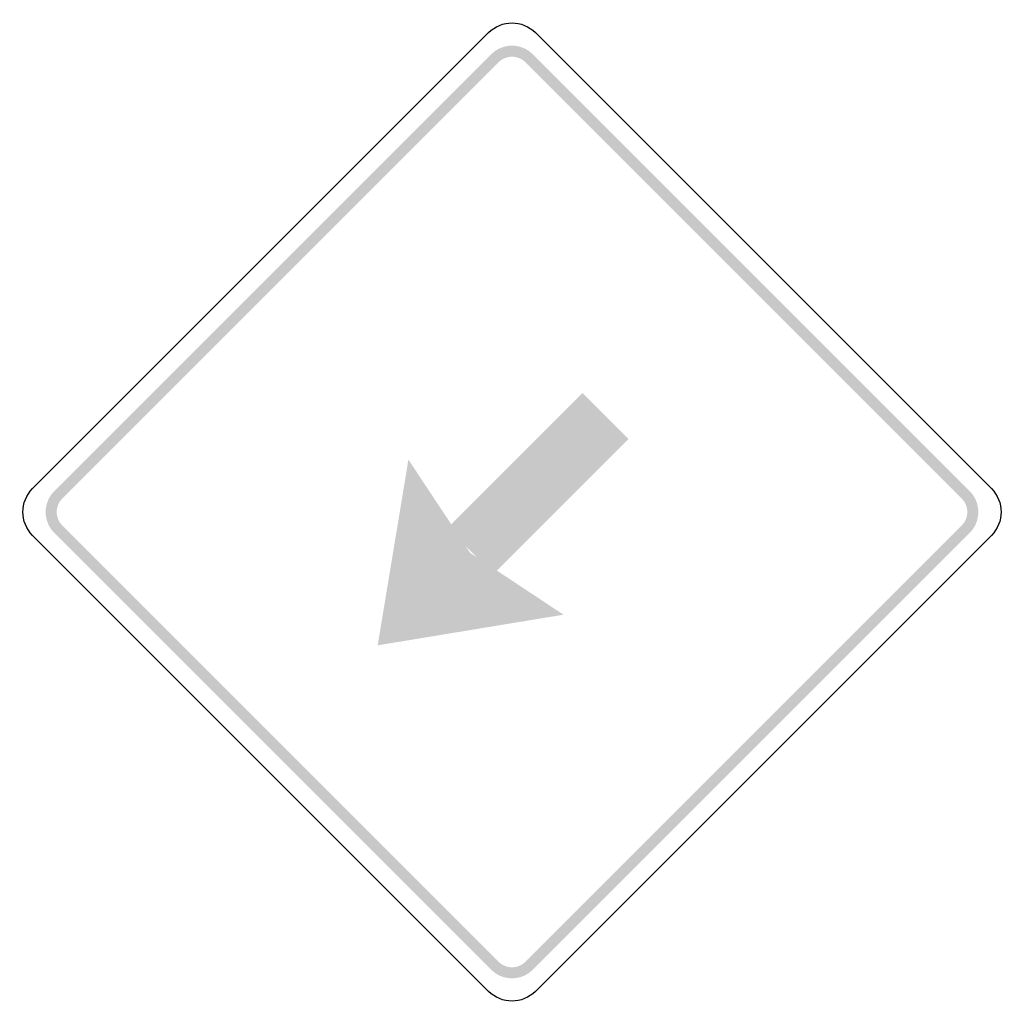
# Model space of a CAD drawing. Header units: inches. Extents: x -0.5 to 0.5, y -0.5 to 0.5.
import ezdxf

# ---------------------------------------------------------------- set-up
doc = ezdxf.new("R2010")
doc.units = ezdxf.units.IN
doc.header["$MEASUREMENT"] = 0

msp = doc.modelspace()

# ---------------------------------------------------------------- hatches: boundary and pattern name
for points in [[(0.0214, 0.4647), (0.0193, 0.4666), (0.0171, 0.4683), (0.0147, 0.4698), (0.0122, 0.471), (0.0096, 0.472), (0.0069, 0.4728), (0.0042, 0.4733), (0.0014, 0.4736), (-0.0014, 0.4736), (-0.0042, 0.4733), (-0.0069, 0.4728), (-0.0096, 0.472), (-0.0122, 0.471), (-0.0147, 0.4698), (-0.0171, 0.4683), (-0.0193, 0.4666), (-0.0214, 0.4647), (-0.0135, 0.4568), (-0.0122, 0.458), (-0.0108, 0.4591), (-0.0093, 0.46), (-0.0077, 0.4608), (-0.0061, 0.4614), (-0.0044, 0.4619), (-0.0026, 0.4622), (-0.0009, 0.4624), (0.0009, 0.4624), (0.0026, 0.4622), (0.0044, 0.4619), (0.0061, 0.4614), (0.0077, 0.4608), (0.0093, 0.46), (0.0108, 0.4591), (0.0122, 0.458), (0.0135, 0.4568), (0.0214, 0.4647)], [(-0.4568, 0.0135), (-0.0135, 0.4568), (-0.0214, 0.4647), (-0.4647, 0.0214), (-0.4568, 0.0135)], [(0.0135, 0.4568), (0.4568, 0.0135), (0.4647, 0.0214), (0.0214, 0.4647), (0.0135, 0.4568)], [(-0.0188, -0.063), (0.1184, 0.0742), (0.0717, 0.1208), (-0.0655, -0.0164), (-0.0188, -0.063)], [(-0.1052, 0.0532), (-0.1364, -0.1354), (-0.0425, -0.0415), (-0.1052, 0.0532)], [(-0.4647, 0.0214), (-0.4666, 0.0193), (-0.4683, 0.0171), (-0.4698, 0.0147), (-0.471, 0.0122), (-0.472, 0.0096), (-0.4728, 0.0069), (-0.4733, 0.0042), (-0.4736, 0.0014), (-0.4736, -0.0014), (-0.4733, -0.0042), (-0.4728, -0.0069), (-0.472, -0.0096), (-0.471, -0.0122), (-0.4698, -0.0147), (-0.4683, -0.0171), (-0.4666, -0.0193), (-0.4647, -0.0214), (-0.4568, -0.0135), (-0.458, -0.0122), (-0.4591, -0.0108), (-0.46, -0.0093), (-0.4608, -0.0077), (-0.4614, -0.0061), (-0.4619, -0.0044), (-0.4622, -0.0026), (-0.4624, -0.0009), (-0.4624, 0.0009), (-0.4622, 0.0026), (-0.4619, 0.0044), (-0.4614, 0.0061), (-0.4608, 0.0077), (-0.46, 0.0093), (-0.4591, 0.0108), (-0.458, 0.0122), (-0.4568, 0.0135), (-0.4647, 0.0214)], [(0.4647, -0.0214), (0.4667, -0.0192), (0.4685, -0.0168), (0.47, -0.0143), (0.4713, -0.0116), (0.4723, -0.0088), (0.473, -0.0059), (0.4734, -0.003), (0.4736, 0), (0.4734, 0.003), (0.473, 0.0059), (0.4723, 0.0088), (0.4713, 0.0116), (0.47, 0.0142), (0.4685, 0.0168), (0.4667, 0.0192), (0.4647, 0.0214), (0.4568, 0.0135), (0.4581, 0.0121), (0.4592, 0.0106), (0.4602, 0.009), (0.461, 0.0073), (0.4616, 0.0055), (0.4621, 0.0037), (0.4623, 0.0019), (0.4624, 0), (0.4623, -0.0019), (0.4621, -0.0037), (0.4616, -0.0055), (0.461, -0.0073), (0.4602, -0.009), (0.4592, -0.0106), (0.4581, -0.0121), (0.4568, -0.0135), (0.4647, -0.0214)], [(-0.0135, -0.4568), (-0.4568, -0.0135), (-0.4647, -0.0214), (-0.0214, -0.4647), (-0.0135, -0.4568)], [(0.4568, -0.0135), (0.0135, -0.4568), (0.0214, -0.4647), (0.4647, -0.0214), (0.4568, -0.0135)], [(0.0523, -0.1043), (-0.1364, -0.1354), (-0.0425, -0.0415), (0.0523, -0.1043)], [(-0.0214, -0.4647), (-0.0192, -0.4667), (-0.0168, -0.4685), (-0.0143, -0.47), (-0.0116, -0.4713), (-0.0088, -0.4723), (-0.0059, -0.473), (-0.003, -0.4734), (0, -0.4736), (0.003, -0.4734), (0.0059, -0.473), (0.0088, -0.4723), (0.0116, -0.4713), (0.0142, -0.47), (0.0168, -0.4685), (0.0192, -0.4667), (0.0214, -0.4647), (0.0135, -0.4568), (0.0121, -0.4581), (0.0106, -0.4592), (0.009, -0.4602), (0.0073, -0.461), (0.0055, -0.4616), (0.0037, -0.4621), (0.0019, -0.4623), (0, -0.4624), (-0.0019, -0.4623), (-0.0037, -0.4621), (-0.0055, -0.4616), (-0.0073, -0.461), (-0.009, -0.4602), (-0.0106, -0.4592), (-0.0121, -0.4581), (-0.0135, -0.4568), (-0.0214, -0.4647)]]:
    msp.add_hatch(color=7).paths.add_polyline_path(points)

# ---------------------------------------------------------------- linework, layer by layer
at = {"color": 7}
for points in [[(-0.4869, 0.0237), (-0.0237, 0.4869)], [(0.0237, 0.4869), (0.4869, 0.0237)], [(-0.0237, -0.4869), (-0.4869, -0.0237)], [(0.4869, -0.0237), (0.0237, -0.4869)]]:
    msp.add_lwpolyline(points, dxfattribs=at)
for points in [[(-0.0237, 0.4869), (-0.0106, 0.5), (0.0106, 0.5), (0.0237, 0.4869)], [(-0.4869, -0.0237), (-0.5, -0.0106), (-0.5, 0.0106), (-0.4869, 0.0237)], [(0.4869, 0.0237), (0.5, 0.0106), (0.5, -0.0106), (0.4869, -0.0237)], [(0.0237, -0.4869), (0.0106, -0.5), (-0.0106, -0.5), (-0.0237, -0.4869)]]:
    msp.add_open_spline(points, degree=3, dxfattribs=at)

doc.saveas('drawing.dxf')
